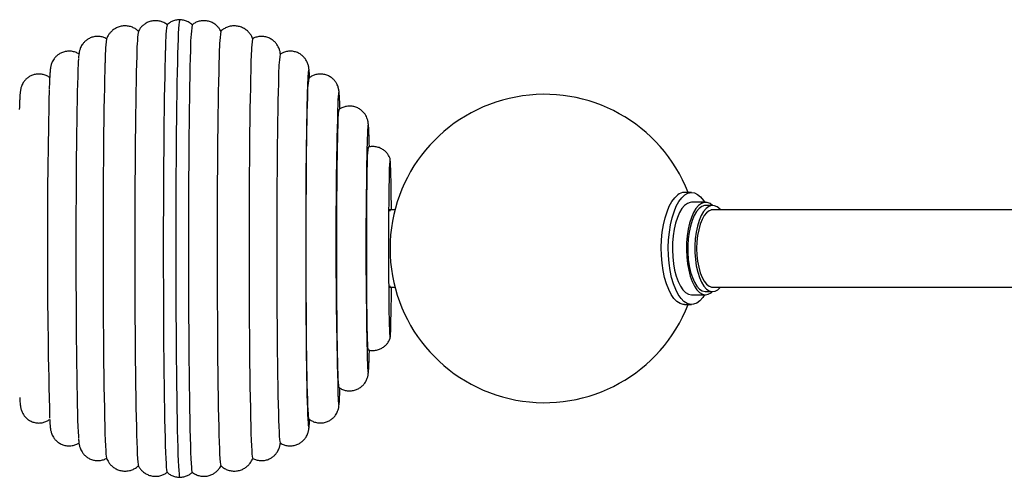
# Paper-space layout '_Superior' of a CAD drawing. Header units: millimetres. Extents: x -900 to 323, y -100 to 100.
# Tile 2 of 3: x -315 to 4, y -74 to 74. Entities that reach past the tile are written whole.
import ezdxf

# ---------------------------------------------------------------- set-up
doc = ezdxf.new("R2010")
doc.units = ezdxf.units.MM

psp = doc.layouts.new('_Superior')

# ---------------------------------------------------------------- linework, layer by layer
at = {"color": 7, "linetype": 'Continuous', "lineweight": 25}
for p, q in [((-97.76, 18.17), (-100.04, 18.17)), ((-93.21, 15), (-97.76, 15)), ((-90.93, 13.97), (-93.21, 13.97)), ((-193.87, 12.5), (-195.64, 12.5)), ((-195.55, -12.5), (-193.69, -12.5)), ((-89.24, -13.36), (-88.49, -12.66)), ((-97.76, -15), (-93.21, -15)), ((-93.21, -13.97), (-90.93, -13.97)), ((-91.39, -14.34), (-90.95, -13.97)), ((-100.04, -18.17), (-97.76, -18.17))]:
    psp.add_line(p, q, dxfattribs=at)
at = {"color": 7, "linetype": 'Continuous', "lineweight": 25, "flags": 128}
for points in [[(-263.6, 74.17), (-263.6, 74.17), (-263.68, 73.99), (-263.77, 73.46), (-263.86, 72.58), (-263.94, 71.35), (-264.03, 69.78), (-264.11, 67.88), (-264.19, 65.66)], [(-268.24, 64.25), (-268.31, 61.74), (-268.39, 58.93), (-268.45, 55.83), (-268.52, 52.46), (-268.58, 48.83), (-268.63, 44.96), (-268.69, 40.88), (-268.73, 36.59), (-268.77, 32.13), (-268.81, 27.51), (-268.84, 22.76), (-268.86, 17.9), (-268.88, 12.95), (-268.89, 7.93), (-268.9, 2.88), (-268.9, -2.19), (-268.89, -7.24), (-268.88, -12.26), (-268.87, -17.22), (-268.84, -22.1), (-268.81, -26.87), (-268.78, -31.51), (-268.74, -35.99), (-268.69, -40.3), (-268.64, -44.41), (-268.59, -48.31), (-268.53, -51.97), (-268.46, -55.38), (-268.39, -58.52), (-268.32, -61.37), (-268.25, -63.93), (-268.17, -66.17), (-268.09, -68.09), (-268.01, -69.68), (-267.92, -70.93), (-267.84, -71.83), (-267.75, -72.38), (-267.68, -72.58)], [(-264.19, 65.66), (-264.26, 63.12), (-264.33, 60.28), (-264.4, 57.16), (-264.47, 53.76), (-264.53, 50.11), (-264.59, 46.21), (-264.64, 42.1), (-264.69, 37.79), (-264.73, 33.29), (-264.77, 28.64), (-264.8, 23.85), (-264.82, 18.95), (-264.84, 13.96), (-264.85, 8.9), (-264.86, 3.8), (-264.86, -1.32), (-264.86, -6.44), (-264.85, -11.52), (-264.83, -16.55), (-264.81, -21.5), (-264.78, -26.34), (-264.75, -31.06), (-264.71, -35.64), (-264.66, -40.04), (-264.61, -44.25), (-264.56, -48.25), (-264.5, -52.02), (-264.44, -55.55), (-264.37, -58.81), (-264.3, -61.79), (-264.22, -64.47), (-264.15, -66.85), (-264.07, -68.91), (-263.98, -70.64), (-263.9, -72.03), (-263.81, -73.08), (-263.73, -73.78), (-263.64, -74.13), (-263.6, -74.17)], [(-260.11, 64.25), (-260.18, 61.74), (-260.26, 58.93), (-260.32, 55.83), (-260.39, 52.46), (-260.45, 48.83), (-260.51, 44.96), (-260.56, 40.88), (-260.6, 36.59), (-260.64, 32.13), (-260.68, 27.51), (-260.71, 22.76), (-260.73, 17.9), (-260.75, 12.95), (-260.76, 7.93), (-260.77, 2.88), (-260.77, -2.19), (-260.77, -7.24), (-260.75, -12.26), (-260.74, -17.22), (-260.71, -22.1), (-260.68, -26.87), (-260.65, -31.51), (-260.61, -35.99), (-260.56, -40.3), (-260.51, -44.41), (-260.46, -48.31), (-260.4, -51.97), (-260.33, -55.38), (-260.27, -58.52), (-260.19, -61.37), (-260.12, -63.93), (-260.04, -66.17), (-259.96, -68.09), (-259.88, -69.68), (-259.8, -70.93), (-259.71, -71.83), (-259.62, -72.38), (-259.55, -72.58)], [(-277.5, 62.39), (-277.58, 59.92), (-277.65, 57.15), (-277.71, 54.1), (-277.78, 50.78), (-277.84, 47.21), (-277.89, 43.4), (-277.94, 39.37), (-277.99, 35.15), (-278.02, 30.75), (-278.06, 26.2), (-278.09, 21.52), (-278.11, 16.73), (-278.13, 11.86), (-278.14, 6.93), (-278.15, 1.97), (-278.14, -3.01), (-278.14, -7.97), (-278.13, -12.89), (-278.11, -17.74), (-278.08, -22.51), (-278.05, -27.16), (-278.02, -31.68), (-277.98, -36.04), (-277.93, -40.23), (-277.88, -44.21), (-277.82, -47.97), (-277.76, -51.49), (-277.7, -54.76), (-277.63, -57.75), (-277.56, -60.46), (-277.49, -62.86), (-277.41, -64.95), (-277.33, -66.72), (-277.25, -68.16), (-277.17, -69.25), (-277.08, -70), (-277, -70.41), (-276.99, -70.43)], [(-250.81, 62.39), (-250.89, 59.92), (-250.96, 57.15), (-251.02, 54.1), (-251.09, 50.78), (-251.15, 47.21), (-251.2, 43.4), (-251.25, 39.37), (-251.29, 35.15), (-251.33, 30.75), (-251.37, 26.2), (-251.4, 21.52), (-251.42, 16.73), (-251.44, 11.86), (-251.45, 6.93), (-251.45, 1.97), (-251.45, -3.01), (-251.45, -7.97), (-251.43, -12.89), (-251.42, -17.74), (-251.39, -22.51), (-251.36, -27.16), (-251.33, -31.68), (-251.29, -36.04), (-251.24, -40.23), (-251.19, -44.21), (-251.13, -47.97), (-251.07, -51.49), (-251.01, -54.76), (-250.94, -57.75), (-250.87, -60.46), (-250.8, -62.86), (-250.72, -64.95), (-250.64, -66.72), (-250.56, -68.16), (-250.47, -69.25), (-250.39, -70), (-250.31, -70.41), (-250.27, -70.47)], [(-287.79, 60.23), (-287.86, 57.79), (-287.93, 55.05), (-288, 52.02), (-288.06, 48.72), (-288.12, 45.16), (-288.17, 41.37), (-288.22, 37.37), (-288.26, 33.16), (-288.3, 28.79), (-288.33, 24.27), (-288.36, 19.62), (-288.38, 14.87), (-288.4, 10.04), (-288.41, 5.15), (-288.41, 0.24), (-288.41, -4.67), (-288.4, -9.55), (-288.38, -14.39), (-288.36, -19.15), (-288.34, -23.81), (-288.3, -28.35), (-288.27, -32.74), (-288.22, -36.96), (-288.17, -40.98), (-288.12, -44.79), (-288.06, -48.37), (-288, -51.7), (-287.94, -54.76), (-287.87, -57.53), (-287.79, -60), (-287.72, -62.16), (-287.64, -63.99), (-287.56, -65.5), (-287.48, -66.65), (-287.4, -67.47), (-287.31, -67.93), (-287.3, -67.96)], [(-240.49, 60.23), (-240.56, 57.79), (-240.63, 55.05), (-240.7, 52.02), (-240.76, 48.72), (-240.82, 45.16), (-240.87, 41.37), (-240.92, 37.37), (-240.96, 33.16), (-241, 28.79), (-241.03, 24.27), (-241.06, 19.62), (-241.08, 14.87), (-241.1, 10.04), (-241.11, 5.15), (-241.11, 0.24), (-241.11, -4.67), (-241.1, -9.55), (-241.08, -14.39), (-241.06, -19.15), (-241.03, -23.81), (-241, -28.35), (-240.97, -32.74), (-240.92, -36.96), (-240.87, -40.98), (-240.82, -44.79), (-240.76, -48.37), (-240.7, -51.7), (-240.64, -54.76), (-240.57, -57.53), (-240.49, -60), (-240.42, -62.16), (-240.34, -63.99), (-240.26, -65.5), (-240.18, -66.65), (-240.1, -67.47), (-240.01, -67.93), (-239.96, -68.04)], [(-221.5, 55.58), (-221.56, 56.57), (-221.64, 57.4), (-221.72, 57.88), (-221.79, 58), (-221.87, 57.76), (-221.95, 57.17), (-222, 56.6)], [(-296.64, 55.8), (-296.71, 53.45), (-296.78, 50.8), (-296.84, 47.87), (-296.9, 44.67), (-296.96, 41.23), (-297.01, 37.55), (-297.05, 33.66), (-297.09, 29.58), (-297.13, 25.34), (-297.16, 20.96), (-297.18, 16.45), (-297.2, 11.86), (-297.21, 7.2), (-297.22, 2.5), (-297.22, -2.21), (-297.21, -6.91), (-297.2, -11.58), (-297.18, -16.17), (-297.16, -20.68), (-297.13, -25.07), (-297.1, -29.33), (-297.06, -33.41), (-297.01, -37.31), (-296.96, -41.01), (-296.91, -44.47), (-296.85, -47.68), (-296.78, -50.63), (-296.72, -53.29), (-296.65, -55.66), (-296.57, -57.72), (-296.5, -59.45), (-296.42, -60.85), (-296.38, -61.49)], [(-231.55, 55.8), (-231.62, 53.45), (-231.69, 50.8), (-231.75, 47.87), (-231.81, 44.67), (-231.87, 41.23), (-231.92, 37.55), (-231.96, 33.66), (-232, 29.58), (-232.04, 25.34), (-232.07, 20.96), (-232.09, 16.45), (-232.11, 11.86), (-232.12, 7.2), (-232.13, 2.5), (-232.13, -2.21), (-232.12, -6.91), (-232.11, -11.58), (-232.09, -16.17), (-232.07, -20.68), (-232.04, -25.07), (-232, -29.33), (-231.96, -33.41), (-231.92, -37.31), (-231.87, -41.01), (-231.81, -44.47), (-231.76, -47.68), (-231.69, -50.63), (-231.63, -53.29), (-231.56, -55.66), (-231.48, -57.72), (-231.41, -59.45), (-231.33, -60.85), (-231.25, -61.91), (-231.17, -62.62), (-231.09, -62.98), (-231.06, -63.03)], [(-222.24, 51.34), (-222.31, 49.07), (-222.37, 46.49), (-222.43, 43.63), (-222.49, 40.49), (-222.54, 37.11), (-222.59, 33.5), (-222.63, 29.68), (-222.67, 25.68), (-222.7, 21.52), (-222.73, 17.22), (-222.75, 12.83), (-222.76, 8.35), (-222.77, 3.82), (-222.77, -0.73), (-222.77, -5.28), (-222.76, -9.8), (-222.74, -14.25), (-222.72, -18.62), (-222.69, -22.87), (-222.66, -26.99), (-222.62, -30.93), (-222.57, -34.69), (-222.53, -38.23), (-222.47, -41.53), (-222.41, -44.58), (-222.35, -47.35), (-222.29, -49.84), (-222.22, -52.01), (-222.15, -53.87), (-222.07, -55.39), (-222, -56.57), (-221.99, -56.66)], [(-222.22, 48.88), (-222.29, 46.65), (-222.35, 44.12), (-222.41, 41.31), (-222.46, 38.23), (-222.51, 34.9), (-222.56, 31.34), (-222.6, 27.58), (-222.63, 23.64), (-222.66, 19.55), (-222.69, 15.33), (-222.7, 11.01), (-222.72, 6.62), (-222.72, 2.19), (-222.72, -2.26), (-222.72, -6.69), (-222.7, -11.08), (-222.69, -15.39), (-222.66, -19.61), (-222.63, -23.7), (-222.6, -27.64), (-222.56, -31.39), (-222.51, -34.95), (-222.46, -38.27), (-222.41, -41.35), (-222.35, -44.16), (-222.28, -46.69), (-222.22, -48.91), (-222.15, -50.81), (-222.08, -52.39), (-222.01, -53.62), (-221.93, -54.51), (-221.86, -55.04), (-221.79, -55.21)], [(-211.78, 48.37), (-211.81, 48.82), (-211.88, 49.78), (-211.95, 50.39), (-212.02, 50.65), (-212.09, 50.55), (-212.17, 50.1), (-212.24, 49.29), (-212.31, 48.14), (-212.38, 46.65), (-212.44, 44.84)], [(-212.4, 39.86), (-212.45, 37.86), (-212.51, 35.55), (-212.56, 32.97), (-212.61, 30.13), (-212.65, 27.05), (-212.69, 23.77), (-212.72, 20.29), (-212.75, 16.66), (-212.78, 12.9), (-212.79, 9.03), (-212.8, 5.1), (-212.81, 1.12), (-212.81, -2.86), (-212.8, -6.82), (-212.79, -10.73), (-212.77, -14.55), (-212.74, -18.26), (-212.71, -21.83), (-212.68, -25.22), (-212.63, -28.42), (-212.59, -31.4), (-212.54, -34.13), (-212.49, -36.59), (-212.43, -38.77), (-212.37, -40.64), (-212.31, -42.2), (-212.24, -43.42), (-212.18, -44.31), (-212.11, -44.85), (-212.05, -45.03)], [(-202.28, 37.46), (-202.28, 37.57), (-202.34, 38.73), (-202.41, 39.54), (-202.47, 40.02), (-202.54, 40.14), (-202.6, 39.9), (-202.66, 39.32), (-202.73, 38.39), (-202.79, 37.13), (-202.84, 35.53)], [(-202.82, 29.1), (-202.88, 27.35), (-202.92, 25.29), (-202.97, 22.95), (-203, 20.37), (-203.04, 17.56), (-203.07, 14.55), (-203.09, 11.39), (-203.11, 8.11), (-203.12, 4.73), (-203.12, 1.31), (-203.12, -2.14), (-203.12, -5.55), (-203.1, -8.91), (-203.09, -12.17), (-203.06, -15.3), (-203.03, -18.25), (-203, -21.01), (-202.96, -23.54), (-202.91, -25.81), (-202.86, -27.8), (-202.81, -29.48), (-202.76, -30.84), (-202.7, -31.86), (-202.64, -32.54), (-202.59, -32.85), (-202.57, -32.88)], [(-194.98, 12.57), (-195, 14.3), (-195.03, 17.01), (-195.06, 19.52), (-195.1, 21.79), (-195.14, 23.8), (-195.19, 25.52), (-195.24, 26.93), (-195.29, 28.01), (-195.35, 28.75), (-195.4, 29.15), (-195.46, 29.19), (-195.51, 28.87), (-195.56, 28.21), (-195.62, 27.2), (-195.67, 25.86)], [(-195.67, 25.86), (-195.71, 24.21), (-195.76, 22.26), (-195.8, 20.04), (-195.83, 17.59), (-195.86, 14.91), (-195.89, 12.06), (-195.91, 9.06), (-195.92, 5.95), (-195.93, 2.77), (-195.93, -0.45), (-195.93, -3.66), (-195.92, -6.83), (-195.9, -9.91), (-195.88, -12.87), (-195.85, -15.68), (-195.82, -18.3), (-195.79, -20.69), (-195.75, -22.83), (-195.7, -24.7), (-195.65, -26.27), (-195.6, -27.51), (-195.55, -28.43), (-195.49, -28.99), (-195.44, -29.21), (-195.38, -29.07), (-195.33, -28.58), (-195.28, -27.74), (-195.23, -26.57), (-195.18, -25.07), (-195.13, -23.27), (-195.09, -21.19), (-195.05, -18.84), (-195.02, -16.27), (-194.99, -13.51), (-194.98, -12.56)], [(-100.04, -18.17), (-100.43, -18.15), (-101.47, -17.84), (-102.49, -17.18), (-103.45, -16.19), (-104.35, -14.89), (-105.17, -13.29), (-105.88, -11.44), (-106.48, -9.36), (-106.96, -7.1), (-107.3, -4.71), (-107.5, -2.22), (-107.56, 0.31), (-107.47, 2.84), (-107.23, 5.31), (-106.85, 7.68), (-106.35, 9.9), (-105.71, 11.92), (-104.97, 13.71), (-104.13, 15.24), (-103.22, 16.47), (-102.24, 17.38)], [(-93.52, -15), (-94.12, -15.89), (-95.07, -16.97), (-96.07, -17.71), (-97.11, -18.1), (-98.15, -18.15), (-99.2, -17.84), (-100.21, -17.18), (-101.17, -16.19), (-102.07, -14.89), (-102.89, -13.29), (-103.61, -11.44), (-104.21, -9.36), (-104.68, -7.1), (-105.02, -4.71), (-105.23, -2.22), (-105.28, 0.31), (-105.19, 2.84), (-104.95, 5.31), (-104.58, 7.68), (-104.07, 9.9), (-103.44, 11.92), (-102.7, 13.71), (-101.86, 15.24), (-100.94, 16.47), (-99.96, 17.38), (-99.96, 17.38)], [(-99.96, 17.38), (-98.94, 17.95), (-97.89, 18.17), (-96.85, 18.04), (-95.82, 17.56), (-94.83, 16.73), (-93.89, 15.58), (-93.52, 15)], [(-97.76, 15), (-98.18, 14.97), (-99.12, 14.64), (-100.03, 13.97), (-100.88, 12.97), (-101.66, 11.66), (-102.36, 10.09), (-102.94, 8.27), (-103.4, 6.27), (-103.73, 4.11), (-103.92, 1.86), (-103.97, -0.43), (-103.87, -2.71), (-103.62, -4.93), (-103.24, -7.04), (-102.73, -8.98), (-102.11, -10.71), (-101.38, -12.19), (-100.57, -13.38), (-99.69, -14.26), (-98.77, -14.8), (-97.82, -15), (-97.76, -15)], [(-90.95, 13.97), (-91.74, 14.57), (-92.68, 14.94), (-93.63, 14.97), (-94.57, 14.64), (-95.47, 13.97), (-96.33, 12.97), (-97.11, 11.66), (-97.8, 10.09), (-98.39, 8.27), (-98.85, 6.27), (-99.18, 4.11), (-99.37, 1.86), (-99.41, -0.43), (-99.31, -2.71), (-99.07, -4.93), (-98.69, -7.04), (-98.18, -8.98), (-97.56, -10.71), (-96.83, -12.19), (-96.02, -13.38), (-95.14, -14.26), (-94.22, -14.8), (-93.27, -15), (-92.32, -14.85), (-91.39, -14.34), (-91.39, -14.34)], [(-93.21, 13.97), (-93.53, 13.95), (-94.45, 13.65), (-95.34, 12.99), (-96.17, 11.99), (-96.93, 10.69), (-97.59, 9.11), (-98.14, 7.29), (-98.56, 5.28), (-98.84, 3.14), (-98.98, 0.92), (-98.96, -1.33), (-98.8, -3.55), (-98.49, -5.67), (-98.05, -7.64), (-97.48, -9.42), (-96.8, -10.95), (-96.03, -12.2), (-95.18, -13.14), (-94.28, -13.73), (-93.36, -13.97), (-93.21, -13.97)], [(-88.48, 12.65), (-88.53, 12.71), (-89.41, 13.48), (-90.32, 13.89), (-91.25, 13.95), (-92.17, 13.65), (-93.06, 12.99), (-93.9, 11.99), (-94.66, 10.69), (-95.32, 9.11), (-95.87, 7.29), (-96.29, 5.28), (-96.57, 3.14), (-96.7, 0.92), (-96.69, -1.33), (-96.53, -3.55), (-96.22, -5.67), (-95.77, -7.64), (-95.2, -9.42), (-94.52, -10.95), (-93.75, -12.2), (-92.9, -13.14), (-92.01, -13.73), (-91.08, -13.97), (-90.15, -13.84), (-89.24, -13.36), (-89.24, -13.36)], [(-195.43, 12.5), (-195.46, 12.37), (-195.48, 12.15)], [(-90.93, 12.5), (-91.15, 12.49), (-92.02, 12.22), (-92.86, 11.6), (-93.64, 10.65), (-94.35, 9.39), (-94.96, 7.86), (-95.45, 6.1), (-95.81, 4.17), (-96.03, 2.12), (-96.11, 0), (-96.03, -2.11), (-95.81, -4.16), (-95.45, -6.09), (-94.96, -7.85), (-94.35, -9.38), (-93.65, -10.64), (-92.86, -11.6), (-92.03, -12.22), (-91.16, -12.49), (-90.93, -12.5)], [(-195.48, -12.15), (-195.46, -12.42), (-195.43, -12.5)], [(-202.21, -35.59), (-202.18, -34.62), (-202.14, -33.11)], [(-202.69, -38.92), (-202.67, -39.18), (-202.61, -39.82), (-202.55, -40.12), (-202.48, -40.06), (-202.42, -39.66), (-202.36, -38.9), (-202.29, -37.8), (-202.24, -36.37), (-202.21, -35.59)], [(-212.22, -49.49), (-212.16, -50.13), (-212.09, -50.56), (-212.02, -50.64), (-211.95, -50.37), (-211.87, -49.74), (-211.8, -48.76), (-211.77, -48.08)], [(-221.99, -56.66), (-221.92, -57.4), (-221.85, -57.88), (-221.77, -58), (-221.69, -57.76), (-221.61, -57.17), (-221.54, -56.23), (-221.49, -55.47)]]:
    psp.add_lwpolyline(points, dxfattribs=at)
at = {"color": 7, "linetype": 'Continuous', "lineweight": 25}
for centre, radius, start, end in [((-213.65, 62.33), 63.85, 172.7116, 179.9491), ((-208.38, 64.43), 59.86, 172.1772, 180.1686), ((-201.02, 64.46), 59.09, 172.1035, 180.2021), ((-193.09, 62.59), 57.72, 172.1528, 180.1998), ((-223.36, 60.08), 64.42, 172.9779, 179.8682), ((-187.71, 60.57), 52.78, 171.8703, 180.3742), ((-153.43, 52.02), 143.26, 176.2457, 178.4911), ((-183.82, 56.2), 47.74, 171.7782, 180.4876), ((-96.14, 48.12), 126.15, 176.1424, 178.5332), ((-182.42, 49.39), 39.8, 171.5898, 180.7366), ((1809.47, 1.12), 2115.93, 178.63984, 181.52182), ((-369.44, 40.14), 157.87, 1.8837, 2.9865), ((-145.45, 0), 50, 21.3135, 338.6865), ((1489.76, 1.61), 1702.75, 178.54528, 181.71986), ((-183.37, 40.5), 29.03, 171.0272, 181.2602), ((1187.91, 1.13), 1391.18, 178.58294, 181.64954), ((-444.62, 27.41), 242.55, 1.3328, 2.3768), ((-180.74, 29.49), 22.08, 171.1649, 180.9926), ((-99.99, 14.59), 3.58, 90.8205, 128.9201), ((-378.23, -39.82), 166.67, 357.1571, 358.0884)]:
    psp.add_arc(centre, radius, start, end, dxfattribs=at)
for points, knots in [([(-267.57, 72.5), (-267.6, 72.54), (-267.93, 72.84), (-268.73, 73.29), (-269.93, 73.74), (-271.28, 73.93), (-272.62, 73.82), (-273.86, 73.43), (-274.91, 72.85), (-275.75, 72.17), (-276.39, 71.44), (-276.82, 70.78), (-276.98, 70.43), (-277.04, 70.29)], [0, 0, 0, 0, 0.012355, 0.120591, 0.232251, 0.345627, 0.466914, 0.577464, 0.679536, 0.77461, 0.863173, 0.945481, 1, 1, 1, 1]), ([(-263.58, 74.17), (-263.6, 74.17), (-264.07, 74.22), (-264.96, 74.05), (-266.15, 73.65), (-267.07, 73.12), (-267.53, 72.7), (-267.71, 72.53)], [0, 0, 0, 0, 0.008763, 0.307405, 0.579595, 0.831099, 1, 1, 1, 1]), ([(-259.45, 72.49), (-259.64, 72.67), (-260.12, 73.13), (-261.11, 73.67), (-262.31, 74.1), (-263.16, 74.15), (-263.58, 74.17)], [0, 0, 0, 0, 0.179482, 0.449366, 0.727288, 1, 1, 1, 1]), ([(-250.19, 70.38), (-250.3, 70.59), (-250.54, 71.06), (-251.14, 71.85), (-251.98, 72.64), (-253.03, 73.3), (-254.25, 73.74), (-255.59, 73.93), (-256.94, 73.82), (-258.18, 73.42), (-259.06, 72.97), (-259.46, 72.62), (-259.58, 72.53)], [0, 0, 0, 0, 0.080348, 0.176334, 0.280872, 0.390913, 0.504436, 0.619703, 0.743014, 0.855408, 0.959183, 1, 1, 1, 1]), ([(-276.92, 70.46), (-277.2, 70.7), (-277.79, 71.21), (-278.91, 71.78), (-280.19, 72.15), (-281.55, 72.24), (-282.89, 72.04), (-284.09, 71.59), (-285.1, 70.97), (-285.91, 70.25), (-286.52, 69.5), (-286.95, 68.78), (-287.21, 68.21), (-287.3, 67.95), (-287.34, 67.84)], [0, 0, 0, 0, 0.08295, 0.178619, 0.276649, 0.375726, 0.478484, 0.572703, 0.660123, 0.741669, 0.817542, 0.887931, 0.955472, 1, 1, 1, 1]), ([(-239.92, 68.04), (-239.93, 68.06), (-240, 68.26), (-240.24, 68.79), (-240.73, 69.59), (-241.44, 70.42), (-242.39, 71.19), (-243.53, 71.78), (-244.81, 72.15), (-246.17, 72.24), (-247.51, 72.04), (-248.71, 71.58), (-249.66, 71.02), (-250.13, 70.58), (-250.32, 70.4)], [0, 0, 0, 0, 0.01053, 0.087821, 0.167125, 0.254535, 0.348229, 0.445948, 0.546079, 0.64728, 0.75224, 0.848479, 0.937772, 1, 1, 1, 1]), ([(-287.18, 67.97), (-287.4, 68.1), (-287.97, 68.44), (-289.06, 68.73), (-290.38, 68.84), (-291.68, 68.64), (-292.85, 68.19), (-293.81, 67.59), (-294.58, 66.89), (-295.15, 66.16), (-295.55, 65.47), (-295.81, 64.87), (-295.98, 64.36), (-296.09, 63.92), (-296.18, 63.47), (-296.25, 62.93), (-296.32, 62.35), (-296.36, 61.81), (-296.37, 61.58)], [0, 0, 0, 0, 0.032785, 0.089584, 0.147068, 0.206724, 0.261158, 0.311489, 0.358309, 0.401764, 0.442097, 0.481256, 0.523203, 0.57244, 0.636761, 0.729468, 0.885563, 1, 1, 1, 1]), ([(-230.97, 63.07), (-230.98, 63.17), (-231, 63.39), (-231.07, 63.78), (-231.18, 64.25), (-231.35, 64.79), (-231.63, 65.44), (-232.07, 66.21), (-232.73, 67.02), (-233.63, 67.77), (-234.72, 68.37), (-235.96, 68.74), (-237.28, 68.84), (-238.57, 68.63), (-239.51, 68.31), (-239.94, 68.03), (-240.03, 67.97)], [0, 0, 0, 0, 0.083018, 0.187992, 0.265677, 0.328868, 0.389455, 0.450525, 0.517676, 0.590202, 0.666177, 0.744265, 0.823296, 0.905314, 0.980151, 1, 1, 1, 1]), ([(-296.1, 62.98), (-296.32, 63.12), (-296.89, 63.51), (-297.98, 63.87), (-299.3, 64.06), (-300.62, 63.93), (-301.84, 63.54), (-302.86, 62.96), (-303.67, 62.28), (-304.29, 61.55), (-304.73, 60.84), (-305.02, 60.21), (-305.21, 59.68), (-305.33, 59.23), (-305.42, 58.79), (-305.49, 58.3), (-305.57, 57.62), (-305.65, 56.65), (-305.72, 55.28), (-305.8, 53.67), (-305.84, 52.34), (-305.87, 51.61), (-305.87, 51.54)], [0, 0, 0, 0, 0.021833, 0.056535, 0.091794, 0.129395, 0.163569, 0.195046, 0.224279, 0.251397, 0.276409, 0.299976, 0.324361, 0.351959, 0.386918, 0.435917, 0.51412, 0.638289, 0.754005, 0.876699, 0.987238, 1, 1, 1, 1]), ([(-221.48, 55.43), (-221.49, 55.6), (-221.52, 56.29), (-221.59, 57.23), (-221.67, 58.09), (-221.77, 58.76), (-221.87, 59.28), (-222.03, 59.83), (-222.27, 60.45), (-222.66, 61.2), (-223.26, 62.01), (-224.09, 62.79), (-225.14, 63.44), (-226.34, 63.88), (-227.67, 64.05), (-228.99, 63.93), (-230.16, 63.57), (-230.79, 63.18), (-231.06, 63.01)], [0, 0, 0, 0, 0.054851, 0.218302, 0.392658, 0.475255, 0.533642, 0.571304, 0.607326, 0.643321, 0.682879, 0.726103, 0.77169, 0.818816, 0.866697, 0.917759, 0.964168, 1, 1, 1, 1]), ([(-305.71, 55.42), (-305.82, 55.51), (-306.25, 55.86), (-307.16, 56.27), (-308.4, 56.59), (-309.72, 56.62), (-310.98, 56.37), (-312.1, 55.89), (-313.02, 55.26), (-313.74, 54.55), (-314.27, 53.83), (-314.64, 53.15), (-314.87, 52.56), (-315.02, 52.07), (-315.12, 51.64), (-315.19, 51.21), (-315.26, 50.65), (-315.33, 49.88), (-315.4, 48.76), (-315.47, 47.32), (-315.52, 46.03), (-315.55, 45.21), (-315.56, 45.03)], [0, 0, 0, 0, 0.012392, 0.049404, 0.087367, 0.125709, 0.164682, 0.200257, 0.23313, 0.26361, 0.291711, 0.317446, 0.341991, 0.368189, 0.398961, 0.439684, 0.499845, 0.607745, 0.728817, 0.844833, 0.967429, 1, 1, 1, 1]), ([(-211.79, 48.67), (-211.81, 48.96), (-211.85, 49.71), (-211.91, 50.47), (-211.99, 51.13), (-212.07, 51.64), (-212.19, 52.14), (-212.37, 52.7), (-212.67, 53.39), (-213.16, 54.19), (-213.86, 54.99), (-214.79, 55.72), (-215.91, 56.27), (-217.17, 56.59), (-218.48, 56.62), (-219.75, 56.38), (-220.85, 55.88), (-221.56, 55.45), (-221.85, 55.16), (-221.88, 55.12)], [0, 0, 0, 0, 0.106752, 0.277859, 0.379424, 0.447719, 0.491069, 0.528677, 0.565576, 0.605227, 0.649643, 0.697211, 0.747002, 0.798071, 0.849649, 0.902077, 0.949933, 0.994155, 1, 1, 1, 1]), ([(-202.28, 37.75), (-202.29, 37.82), (-202.31, 38.39), (-202.36, 39.22), (-202.42, 40.1), (-202.5, 40.73), (-202.59, 41.26), (-202.72, 41.8), (-202.93, 42.41), (-203.29, 43.16), (-203.84, 43.98), (-204.63, 44.79), (-205.63, 45.48), (-206.8, 45.97), (-208.12, 46.21), (-209.47, 46.15), (-210.71, 45.79), (-211.57, 45.39), (-211.96, 45.08), (-212.05, 45)], [0, 0, 0, 0, 0.019447, 0.168774, 0.325537, 0.421705, 0.478635, 0.514824, 0.550422, 0.587141, 0.629331, 0.67568, 0.725038, 0.776501, 0.829032, 0.88645, 0.9384, 0.985998, 1, 1, 1, 1]), ([(-195.37, 29.06), (-195.42, 29.18), (-195.54, 29.54), (-195.91, 30.24), (-196.51, 31.07), (-197.34, 31.86), (-198.38, 32.5), (-199.58, 32.95), (-200.9, 33.11), (-201.93, 33.07), (-202.47, 32.88), (-202.58, 32.85)], [0, 0, 0, 0, 0.049803, 0.151472, 0.267271, 0.393163, 0.528058, 0.668318, 0.811049, 0.963576, 1, 1, 1, 1]), ([(97.37, 12.5), (94.45, 12.5), (86.37, 12.5), (72.3, 12.5), (55.23, 12.5), (37.5, 12.5), (19.16, 12.5), (0.23, 12.5), (-19.4, 12.5), (-39.08, 12.5), (-58.75, 12.5), (-75.96, 12.5), (-87.02, 12.5), (-91.37, 12.5)], [0, 0, 0, 0, 0.0573519, 0.1588433, 0.2603269, 0.3617913, 0.4614149, 0.5609897, 0.6605386, 0.7600995, 0.8506605, 0.9411496, 1, 1, 1, 1]), ([(-91.24, -12.5), (-85.44, -12.5), (-72.98, -12.5), (-54.44, -12.5), (-35.53, -12.5), (-17.18, -12.5), (0.63, -12.5), (17.87, -12.5), (34.52, -12.5), (50.57, -12.5), (66.06, -12.5), (80.89, -12.5), (91.32, -12.5), (96.61, -12.5), (97.35, -12.5)], [0, 0, 0, 0, 0.078771, 0.169314, 0.259864, 0.350472, 0.441147, 0.531811, 0.622473, 0.713141, 0.803817, 0.894504, 0.985233, 1, 1, 1, 1]), ([(-202.58, -32.84), (-202.42, -32.89), (-201.85, -33.08), (-200.78, -33.11), (-199.49, -32.92), (-198.33, -32.47), (-197.37, -31.87), (-196.6, -31.16), (-196.02, -30.41), (-195.61, -29.68), (-195.44, -29.24), (-195.36, -29.04)], [0, 0, 0, 0, 0.054523, 0.197352, 0.34528, 0.479823, 0.603662, 0.718089, 0.823282, 0.918362, 1, 1, 1, 1]), ([(-212.04, -45.02), (-211.74, -45.22), (-211.1, -45.65), (-209.93, -46.05), (-208.61, -46.22), (-207.29, -46.09), (-206.08, -45.7), (-205.06, -45.12), (-204.25, -44.43), (-203.63, -43.69), (-203.19, -42.97), (-202.89, -42.32), (-202.71, -41.77), (-202.6, -41.32), (-202.53, -40.91), (-202.46, -40.47), (-202.4, -39.83), (-202.35, -39.12), (-202.32, -38.44), (-202.31, -38.21)], [0, 0, 0, 0, 0.045848, 0.100581, 0.156217, 0.215414, 0.269137, 0.318522, 0.364235, 0.406438, 0.444909, 0.479664, 0.513087, 0.549665, 0.594344, 0.656327, 0.755004, 0.92015, 1, 1, 1, 1]), ([(-202.31, -38.21), (-202.3, -38.02), (-202.27, -37.39), (-202.23, -36.58), (-202.21, -35.87), (-202.21, -35.8)], [0, 0, 0, 0, 0.289848, 0.934148, 1, 1, 1, 1]), ([(-315.42, -48.37), (-315.42, -48.38), (-315.4, -48.91), (-315.34, -49.71), (-315.27, -50.63), (-315.18, -51.3), (-315.07, -51.88), (-314.9, -52.48), (-314.66, -53.11), (-314.25, -53.88), (-313.63, -54.69), (-312.78, -55.46), (-311.73, -56.09), (-310.52, -56.5), (-309.2, -56.65), (-307.89, -56.49), (-306.69, -56.09), (-306.03, -55.66), (-305.71, -55.46)], [0, 0, 0, 0, 0.004996, 0.166184, 0.335998, 0.442242, 0.506602, 0.543734, 0.580363, 0.617707, 0.659671, 0.705315, 0.753454, 0.803202, 0.853702, 0.906999, 0.95542, 1, 1, 1, 1]), ([(-221.86, -55.12), (-221.76, -55.22), (-221.36, -55.6), (-220.48, -56.08), (-219.28, -56.5), (-217.96, -56.64), (-216.65, -56.5), (-215.46, -56.08), (-214.47, -55.5), (-213.68, -54.81), (-213.09, -54.08), (-212.67, -53.38), (-212.39, -52.75), (-212.22, -52.23), (-212.11, -51.79), (-212.03, -51.37), (-211.96, -50.88), (-211.89, -50.2), (-211.83, -49.4), (-211.79, -48.65), (-211.77, -48.36)], [0, 0, 0, 0, 0.017423, 0.064718, 0.113595, 0.163211, 0.215574, 0.263147, 0.306948, 0.347556, 0.385106, 0.419512, 0.451555, 0.484384, 0.521568, 0.568861, 0.635926, 0.745685, 0.904334, 1, 1, 1, 1]), ([(-305.72, -55.38), (-305.69, -55.82), (-305.64, -56.73), (-305.57, -57.65), (-305.49, -58.34), (-305.41, -58.85), (-305.31, -59.32), (-305.15, -59.85), (-304.91, -60.48), (-304.51, -61.24), (-303.9, -62.05), (-303.06, -62.82), (-302.01, -63.47), (-300.79, -63.89), (-299.47, -64.06), (-298.15, -63.92), (-297, -63.55), (-296.38, -63.17), (-296.11, -63)], [0, 0, 0, 0, 0.14786, 0.314121, 0.418984, 0.48586, 0.53808, 0.575485, 0.611209, 0.646996, 0.686424, 0.729421, 0.774722, 0.821512, 0.869023, 0.919462, 0.965329, 1, 1, 1, 1]), ([(-231.11, -62.97), (-230.86, -63.13), (-230.27, -63.52), (-229.16, -63.89), (-227.84, -64.06), (-226.52, -63.92), (-225.31, -63.52), (-224.3, -62.94), (-223.49, -62.25), (-222.88, -61.52), (-222.45, -60.82), (-222.16, -60.19), (-221.98, -59.66), (-221.86, -59.21), (-221.77, -58.78), (-221.7, -58.28), (-221.62, -57.59), (-221.56, -56.79), (-221.51, -56.04), (-221.5, -55.78)], [0, 0, 0, 0, 0.0335271, 0.0825344, 0.1322961, 0.1851251, 0.2331658, 0.277439, 0.31856, 0.3566997, 0.3918739, 0.425092, 0.4596329, 0.4988512, 0.5487509, 0.6189807, 0.7319063, 0.9049534, 1, 1, 1, 1]), ([(-296.37, -61.68), (-296.36, -61.81), (-296.32, -62.4), (-296.25, -62.96), (-296.15, -63.64), (-296.05, -64.11), (-295.89, -64.64), (-295.65, -65.26), (-295.25, -66), (-294.65, -66.81), (-293.82, -67.59), (-292.78, -68.23), (-291.57, -68.67), (-290.25, -68.84), (-288.93, -68.71), (-287.87, -68.39), (-287.35, -68.08), (-287.18, -67.97)], [0, 0, 0, 0, 0.067411, 0.291262, 0.376743, 0.444597, 0.492296, 0.537147, 0.581729, 0.630088, 0.682873, 0.7385, 0.79595, 0.854297, 0.91644, 0.97296, 1, 1, 1, 1]), ([(-240.02, -67.97), (-239.91, -68.04), (-239.43, -68.35), (-238.46, -68.66), (-237.15, -68.84), (-235.82, -68.71), (-234.6, -68.32), (-233.59, -67.74), (-232.78, -67.06), (-232.16, -66.33), (-231.73, -65.63), (-231.44, -65.01), (-231.25, -64.48), (-231.13, -64.02), (-231.04, -63.58), (-230.99, -63.28), (-230.97, -63.1), (-230.96, -63.06)], [0, 0, 0, 0, 0.025701, 0.103326, 0.182164, 0.266132, 0.342501, 0.412903, 0.478356, 0.539172, 0.595508, 0.649262, 0.705707, 0.770178, 0.852474, 0.968203, 1, 1, 1, 1]), ([(-287.33, -67.86), (-287.32, -67.91), (-287.25, -68.12), (-287.03, -68.64), (-286.58, -69.43), (-285.9, -70.26), (-285, -71.05), (-283.9, -71.69), (-282.64, -72.1), (-281.27, -72.25), (-279.91, -72.1), (-278.68, -71.68), (-277.67, -71.12), (-277.15, -70.66), (-276.92, -70.45)], [0, 0, 0, 0, 0.01969, 0.095849, 0.172643, 0.256909, 0.347917, 0.443206, 0.54116, 0.64038, 0.745132, 0.840976, 0.929735, 1, 1, 1, 1]), ([(-250.32, -70.39), (-250.09, -70.61), (-249.56, -71.1), (-248.51, -71.68), (-247.26, -72.1), (-245.89, -72.25), (-244.54, -72.1), (-243.3, -71.68), (-242.25, -71.09), (-241.41, -70.38), (-240.76, -69.63), (-240.3, -68.9), (-240.01, -68.3), (-239.91, -68.01), (-239.87, -67.89)], [0, 0, 0, 0, 0.07108, 0.166108, 0.263793, 0.362742, 0.467206, 0.562788, 0.651303, 0.733845, 0.810716, 0.881986, 0.949639, 1, 1, 1, 1]), ([(-277.04, -70.29), (-277, -70.39), (-276.86, -70.71), (-276.43, -71.39), (-275.73, -72.2), (-274.79, -72.94), (-273.66, -73.52), (-272.39, -73.85), (-271.05, -73.92), (-269.74, -73.69), (-268.59, -73.21), (-267.88, -72.8), (-267.59, -72.54), (-267.58, -72.52)], [0, 0, 0, 0, 0.0417219, 0.1314784, 0.2299161, 0.3354419, 0.4454704, 0.5581577, 0.6719786, 0.7889047, 0.8960128, 0.995362, 1, 1, 1, 1]), ([(-267.67, -72.55), (-267.51, -72.7), (-267.07, -73.12), (-266.14, -73.66), (-264.93, -74.05), (-264.05, -74.22), (-263.6, -74.17), (-263.58, -74.17)], [0, 0, 0, 0, 0.1465454, 0.4203699, 0.7025923, 0.9888774, 1, 1, 1, 1]), ([(-263.58, -74.17), (-263.14, -74.14), (-262.27, -74.09), (-261.09, -73.66), (-260.14, -73.13), (-259.66, -72.69), (-259.46, -72.51)], [0, 0, 0, 0, 0.288447, 0.56152, 0.813692, 1, 1, 1, 1]), ([(-259.54, -72.55), (-259.4, -72.67), (-258.93, -73.05), (-257.97, -73.51), (-256.71, -73.86), (-255.37, -73.92), (-254.07, -73.69), (-252.9, -73.22), (-251.94, -72.6), (-251.17, -71.88), (-250.61, -71.16), (-250.3, -70.63), (-250.2, -70.41), (-250.19, -70.38)], [0, 0, 0, 0, 0.050847, 0.163001, 0.277866, 0.393887, 0.513073, 0.622251, 0.72352, 0.817932, 0.905748, 0.987706, 1, 1, 1, 1])]:
    psp.add_open_spline(points, degree=3, knots=knots, dxfattribs=at)

doc.saveas('drawing.dxf')
